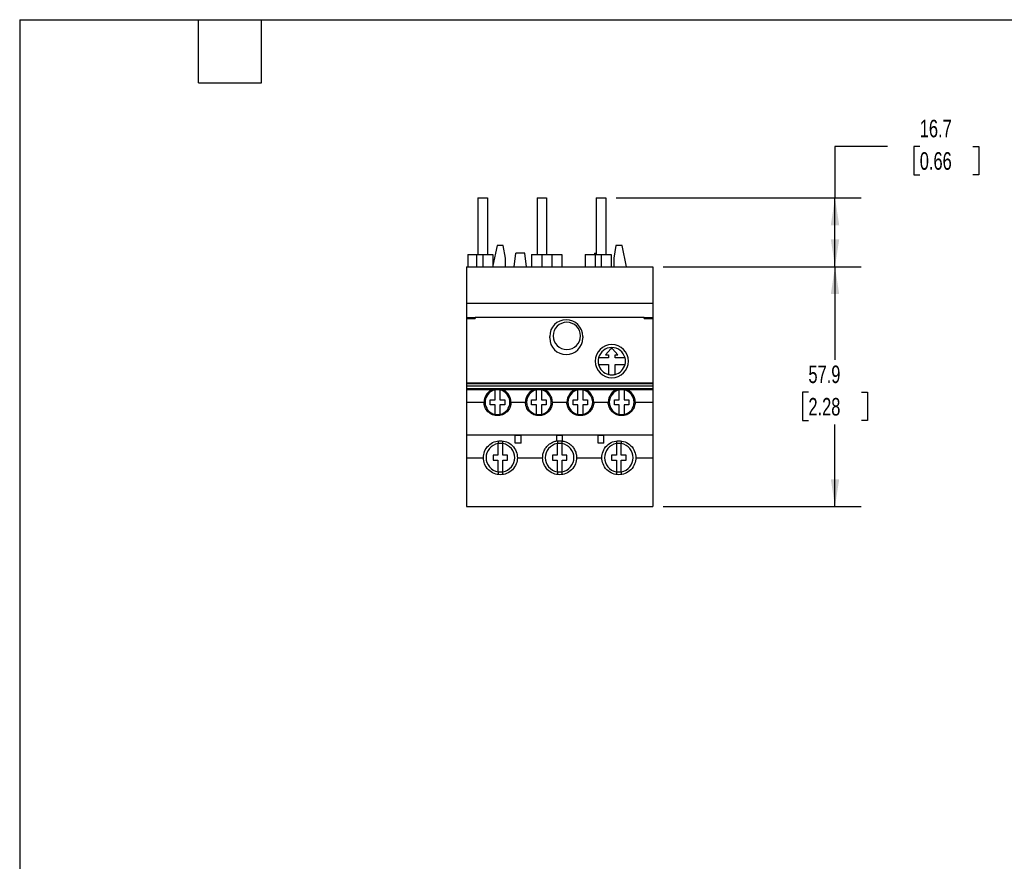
# Model space of a CAD drawing. Header units: millimetres. Extents: x 13 to 546, y 13 to 419.
# Tile 2 of 3: x 13 to 250, y 216 to 419. Entities that reach past the tile are written whole.
import ezdxf

# ---------------------------------------------------------------- set-up
doc = ezdxf.new("R2010")
doc.units = ezdxf.units.MM
doc.header["$LTSCALE"] = 2
doc.linetypes.add('SLD-Solid', pattern=[0])
doc.layers.add('DIMENSIONS', color=140, linetype='SLD-Solid', lineweight=25)
doc.layers.add('TEXT', color=140, linetype='SLD-Solid', lineweight=25)
doc.styles.add('SLDTEXTSTYLE0', font='TXT', dxfattribs={"width": 0.7})
doc.dimstyles.new('SLDDIMSTYLE0', dxfattribs={"dimtxt": 4.316016, "dimasz": 6.604, "dimexe": 0, "dimexo": 0.0625, "dimgap": 1.079004, "dimtad": 0, "dimtih": 1, "dimtoh": 1, "dimrnd": 1e-09, "dimzin": 12, "dimdsep": 46, "dimtxsty": 'SLDTEXTSTYLE0', "dimsah": 1, "dimcen": 0.09, "dimadec": 0, "dimazin": 3, "dimtfac": 1, "dimtofl": 0, "dimtmove": 0, "dimatfit": 3, "dimfxl": 0, "dimfrac": 2, "dimtolj": 1, "dimtzin": 12, "dimarcsym": 0})

# ---------------------------------------------------------------- blocks, each defined once
blk = doc.blocks.new('_D_6')
at = {"layer": 'DIMENSIONS'}
for p, q in [((168.11, 359.45), (215.92, 359.45)), ((209.57, 359.45), (209.57, 337)), ((203.16, 329.17), (201.71, 329.17)), ((201.71, 329.17), (201.71, 322.31)), ((215.99, 329.17), (217.44, 329.17)), ((217.44, 329.17), (217.44, 322.31)), ((201.71, 322.31), (203.16, 322.31)), ((209.57, 301.55), (209.57, 321.35)), ((217.44, 322.31), (215.99, 322.31)), ((168.11, 301.55), (215.92, 301.55))]:
    blk.add_line(p, q, dxfattribs=at)
for points in [[(209.57, 359.45), (208.56, 352.84), (210.59, 352.84)], [(209.57, 301.55), (210.59, 308.15), (208.56, 308.15)]]:
    blk.add_solid(points, dxfattribs=at)
at = {"layer": 'DIMENSIONS', "char_height": 4.233, "attachment_point": 1, "style": 'SLDTEXTSTYLE0'}
for s, insert in [('57.9', (203.16, 335.6)), ('2.28', (203.16, 327.77))]:
    blk.add_mtext(s, dxfattribs=dict(at, insert=insert))
blk = doc.blocks.new('_D_7')
at = {"layer": 'DIMENSIONS'}
for p, q in [((222.27, 388.51), (209.57, 388.51)), ((209.57, 388.51), (209.57, 376.1)), ((230.05, 388.51), (228.6, 388.51)), ((228.6, 388.51), (228.6, 381.65)), ((242.88, 388.51), (244.33, 388.51)), ((244.33, 388.51), (244.33, 381.65)), ((228.6, 381.65), (230.05, 381.65)), ((244.33, 381.65), (242.88, 381.65)), ((156.76, 376.1), (215.92, 376.1)), ((209.57, 359.45), (209.57, 376.1)), ((168.11, 359.45), (215.92, 359.45))]:
    blk.add_line(p, q, dxfattribs=at)
for points in [[(209.57, 376.1), (208.56, 369.49), (210.59, 369.49)], [(209.57, 359.45), (210.59, 366.05), (208.56, 366.05)]]:
    blk.add_solid(points, dxfattribs=at)
at = {"layer": 'DIMENSIONS', "char_height": 4.233, "attachment_point": 1, "style": 'SLDTEXTSTYLE0'}
for s, insert in [('16.7', (230.05, 394.94)), ('0.66', (230.05, 387.11))]:
    blk.add_mtext(s, dxfattribs=dict(at, insert=insert))

msp = doc.modelspace()

# ---------------------------------------------------------------- linework, layer by layer
for p, q in [((123.325, 376.098), (123.325, 362.448)), ((123.325, 376.098), (125.625, 376.098)), ((125.625, 376.098), (125.625, 362.448)), ((137.625, 376.098), (137.625, 362.448)), ((137.625, 376.098), (139.925, 376.098)), ((139.925, 376.098), (139.925, 362.448)), ((151.925, 376.098), (151.925, 362.448)), ((151.925, 376.098), (154.225, 376.098)), ((154.225, 376.098), (154.225, 362.448)), ((127.975, 364.548), (126.975, 359.748)), ((129.445, 364.548), (127.975, 364.548)), ((129.975, 361.548), (129.445, 364.548)), ((156.675, 364.548), (156.175, 361.548)), ((158.175, 364.548), (156.675, 364.548)), ((159.237, 359.448), (158.175, 364.548)), ((120.875, 362.448), (120.875, 359.448)), ((120.875, 362.448), (123.025, 362.448)), ((123.025, 362.448), (124.525, 362.448)), ((123.025, 362.448), (123.025, 359.448)), ((124.525, 362.448), (126.975, 362.448)), ((124.525, 362.448), (124.525, 359.448)), ((126.975, 362.448), (126.975, 359.448)), ((129.975, 359.448), (129.975, 361.548)), ((132.094, 359.448), (132.475, 362.748)), ((134.675, 362.748), (132.475, 362.748)), ((135.055, 359.448), (134.675, 362.748)), ((136.325, 362.448), (136.325, 359.448)), ((136.325, 362.448), (138.775, 362.448)), ((138.775, 362.448), (141.175, 362.448)), ((138.775, 362.448), (138.775, 359.448)), ((141.175, 362.448), (143.625, 362.448)), ((141.175, 362.448), (141.175, 359.448)), ((143.625, 362.448), (143.625, 359.448)), ((149.225, 362.448), (149.225, 359.448)), ((149.225, 362.448), (151.675, 362.448)), ((151.475, 362.748), (151.44, 362.448)), ((151.475, 362.748), (151.925, 362.748)), ((151.675, 362.448), (153.075, 362.448)), ((151.675, 362.448), (151.675, 359.448)), ((153.075, 362.448), (155.525, 362.448)), ((153.075, 362.448), (153.075, 359.448)), ((155.525, 362.448), (155.525, 359.448)), ((156.175, 361.548), (156.175, 359.448)), ((120.575, 359.448), (165.575, 359.448)), ((120.575, 359.448), (120.575, 350.64)), ((165.575, 359.448), (165.575, 350.64)), ((120.575, 350.64), (165.575, 350.64)), ((120.575, 350.64), (120.575, 347.198)), ((165.575, 350.64), (165.575, 347.198)), ((120.575, 347.198), (122.675, 347.198)), ((120.575, 347.198), (120.575, 346.948)), ((122.675, 347.271), (163.475, 347.271)), ((122.675, 347.271), (122.675, 346.948)), ((163.475, 346.948), (163.475, 347.271)), ((163.475, 347.198), (165.575, 347.198)), ((165.575, 347.198), (165.575, 346.948)), ((120.575, 346.948), (122.675, 346.948)), ((120.575, 346.948), (120.575, 331.45)), ((163.475, 346.948), (165.575, 346.948)), ((165.575, 346.948), (165.575, 331.45)), ((140.675, 342.248), (140.675, 342.648)), ((148.675, 342.648), (148.675, 342.248)), ((155.475, 339.648), (154.175, 338.148)), ((154.175, 338.148), (154.875, 338.148)), ((154.875, 338.148), (154.875, 337.448)), ((155.875, 339.648), (155.475, 339.648)), ((157.175, 338.148), (155.875, 339.648)), ((156.475, 337.448), (156.475, 338.148)), ((156.475, 338.148), (157.175, 338.148)), ((154.875, 337.448), (152.473, 337.448)), ((152.473, 335.848), (154.875, 335.848)), ((154.875, 335.848), (154.875, 333.447)), ((158.876, 337.448), (156.475, 337.448)), ((156.475, 335.848), (158.876, 335.848)), ((156.475, 333.447), (156.475, 335.848)), ((120.575, 331.45), (165.575, 331.45)), ((120.575, 331.45), (120.575, 331.3)), ((120.575, 331.3), (165.575, 331.3)), ((120.575, 331.3), (120.575, 330.698)), ((120.575, 330.698), (165.575, 330.698)), ((120.575, 330.698), (120.575, 330.015)), ((165.575, 331.45), (165.575, 331.3)), ((165.575, 331.3), (165.575, 330.698)), ((165.575, 330.698), (165.575, 330.015)), ((120.575, 330.015), (165.575, 330.015)), ((120.575, 330.015), (120.575, 329.915)), ((120.575, 329.915), (165.575, 329.915)), ((120.575, 329.915), (120.575, 329.848)), ((120.575, 329.848), (165.575, 329.848)), ((120.575, 329.848), (120.575, 326.748)), ((127.475, 327.348), (127.475, 329.688)), ((127.517, 329.848), (127.517, 329.696)), ((128.632, 329.848), (128.632, 329.696)), ((128.675, 329.688), (128.675, 327.348)), ((137.475, 327.348), (137.475, 329.688)), ((137.517, 329.848), (137.517, 329.696)), ((138.632, 329.848), (138.632, 329.696)), ((138.675, 329.688), (138.675, 327.348)), ((147.475, 327.348), (147.475, 329.688)), ((147.517, 329.848), (147.517, 329.696)), ((148.632, 329.848), (148.632, 329.696)), ((148.675, 329.688), (148.675, 327.348)), ((157.475, 327.348), (157.475, 329.688)), ((157.517, 329.848), (157.517, 329.696)), ((158.632, 329.848), (158.632, 329.696)), ((158.675, 329.688), (158.675, 327.348)), ((165.575, 330.015), (165.575, 329.915)), ((165.575, 329.915), (165.575, 329.848)), ((165.575, 329.848), (165.575, 326.748)), ((120.575, 326.748), (124.825, 326.748)), ((120.575, 326.748), (120.575, 318.848)), ((126.325, 326.148), (126.325, 327.348)), ((126.325, 327.348), (127.475, 327.348)), ((127.475, 326.148), (126.325, 326.148)), ((127.475, 323.809), (127.475, 326.148)), ((128.675, 327.348), (129.825, 327.348)), ((128.675, 326.148), (128.675, 323.809)), ((129.825, 326.148), (128.675, 326.148)), ((129.825, 327.348), (129.825, 326.148)), ((131.325, 326.748), (134.825, 326.748)), ((136.325, 326.148), (136.325, 327.348)), ((136.325, 327.348), (137.475, 327.348)), ((137.475, 326.148), (136.325, 326.148)), ((137.475, 323.809), (137.475, 326.148)), ((138.675, 327.348), (139.825, 327.348)), ((138.675, 326.148), (138.675, 323.809)), ((139.825, 326.148), (138.675, 326.148)), ((139.825, 327.348), (139.825, 326.148)), ((141.325, 326.748), (144.825, 326.748)), ((146.325, 326.148), (146.325, 327.348)), ((146.325, 327.348), (147.475, 327.348)), ((147.475, 326.148), (146.325, 326.148)), ((147.475, 323.809), (147.475, 326.148)), ((148.675, 327.348), (149.825, 327.348)), ((148.675, 326.148), (148.675, 323.809)), ((149.825, 326.148), (148.675, 326.148)), ((149.825, 327.348), (149.825, 326.148)), ((151.325, 326.748), (154.825, 326.748)), ((156.325, 326.148), (156.325, 327.348)), ((156.325, 327.348), (157.475, 327.348)), ((157.475, 326.148), (156.325, 326.148)), ((157.475, 323.809), (157.475, 326.148)), ((158.675, 327.348), (159.825, 327.348)), ((158.675, 326.148), (158.675, 323.809)), ((159.825, 326.148), (158.675, 326.148)), ((159.825, 327.348), (159.825, 326.148)), ((161.325, 326.748), (165.575, 326.748)), ((165.575, 326.748), (165.575, 318.848)), ((127.517, 323.801), (127.517, 323.576)), ((128.632, 323.801), (128.632, 323.559)), ((137.517, 323.801), (137.517, 323.576)), ((138.632, 323.801), (138.632, 323.559)), ((147.517, 323.801), (147.517, 323.576)), ((148.632, 323.801), (148.632, 323.559)), ((157.517, 323.801), (157.517, 323.576)), ((158.632, 323.801), (158.632, 323.559)), ((120.575, 318.848), (165.575, 318.848)), ((120.575, 318.848), (120.575, 313.348)), ((132.375, 318.682), (132.375, 318.848)), ((133.775, 318.682), (132.375, 318.682)), ((132.375, 316.848), (132.375, 318.682)), ((133.775, 318.682), (133.775, 318.848)), ((133.775, 316.848), (133.775, 318.682)), ((142.375, 318.682), (142.375, 318.848)), ((143.775, 318.682), (142.375, 318.682)), ((142.375, 317.388), (142.375, 318.682)), ((143.775, 318.682), (143.775, 318.848)), ((143.775, 317.388), (143.775, 318.682)), ((152.375, 318.682), (152.375, 318.848)), ((153.775, 318.682), (152.375, 318.682)), ((152.375, 316.848), (152.375, 318.682)), ((153.775, 318.682), (153.775, 318.848)), ((153.775, 316.848), (153.775, 318.682)), ((165.575, 318.848), (165.575, 313.348)), ((128.175, 316.746), (128.175, 313.948)), ((128.239, 317.39), (128.239, 316.757)), ((129.311, 317.393), (129.311, 316.757)), ((129.375, 313.948), (129.375, 316.746)), ((133.775, 316.848), (132.375, 316.848)), ((142.475, 316.746), (142.475, 313.948)), ((142.539, 317.39), (142.539, 316.757)), ((143.611, 317.393), (143.611, 316.757)), ((143.675, 313.948), (143.675, 316.746)), ((153.775, 316.848), (152.375, 316.848)), ((156.775, 316.746), (156.775, 313.948)), ((156.839, 317.39), (156.839, 316.757)), ((157.911, 317.393), (157.911, 316.757)), ((157.975, 313.948), (157.975, 316.746)), ((128.175, 313.948), (127.025, 313.948)), ((127.025, 313.948), (127.025, 312.748)), ((130.525, 313.948), (129.375, 313.948)), ((130.525, 312.748), (130.525, 313.948)), ((142.475, 313.948), (141.325, 313.948)), ((141.325, 313.948), (141.325, 312.748)), ((144.825, 313.948), (143.675, 313.948)), ((144.825, 312.748), (144.825, 313.948)), ((156.775, 313.948), (155.625, 313.948)), ((155.625, 313.948), (155.625, 312.748)), ((159.125, 313.948), (157.975, 313.948)), ((159.125, 312.748), (159.125, 313.948)), ((120.575, 313.348), (124.675, 313.348)), ((120.575, 313.348), (120.575, 301.548)), ((127.025, 312.748), (128.175, 312.748)), ((128.175, 312.748), (128.175, 309.951)), ((129.375, 312.748), (130.525, 312.748)), ((129.375, 309.951), (129.375, 312.748)), ((132.875, 313.348), (138.975, 313.348)), ((141.325, 312.748), (142.475, 312.748)), ((142.475, 312.748), (142.475, 309.951)), ((143.675, 312.748), (144.825, 312.748)), ((143.675, 309.951), (143.675, 312.748)), ((147.175, 313.348), (153.275, 313.348)), ((155.625, 312.748), (156.775, 312.748)), ((156.775, 312.748), (156.775, 309.951)), ((157.975, 312.748), (159.125, 312.748)), ((157.975, 309.951), (157.975, 312.748)), ((161.475, 313.348), (165.575, 313.348)), ((165.575, 313.348), (165.575, 301.548)), ((128.239, 309.94), (128.239, 309.304)), ((129.311, 309.94), (129.311, 309.306)), ((142.539, 309.94), (142.539, 309.304)), ((143.611, 309.94), (143.611, 309.306)), ((156.839, 309.94), (156.839, 309.304)), ((157.911, 309.94), (157.911, 309.306)), ((120.575, 301.548), (165.575, 301.548))]:
    msp.add_line(p, q)
for centre, radius, start, end in [((144.675, 342.648), 4, 0, 180), ((144.825, 342.748), 3.3, 90, 270), ((144.825, 342.748), 3.3, 270, 90), ((144.675, 342.248), 4, 180, 270), ((144.675, 342.248), 4, 270, 0), ((155.675, 336.648), 4, 90, 270), ((155.675, 336.648), 4, 270, 90), ((155.675, 336.648), 3.3, 90, 165.97033), ((155.675, 336.648), 3.3, 14.02967, 90), ((155.675, 336.648), 3.3, 165.97033, 194.02967), ((155.675, 336.648), 3.3, 194.02967, 255.97033), ((155.675, 336.648), 3.3, 284.02967, 345.97033), ((155.675, 336.648), 3.3, 345.97033, 14.02967), ((155.675, 336.648), 3.3, 255.97033, 270), ((155.675, 336.648), 3.3, 270, 284.02967), ((128.075, 326.748), 3.25, 107.47537, 180.00001), ((128.075, 326.748), 3, 101.53696, 258.46304), ((128.075, 326.748), 3, 90, 101.53696), ((128.075, 326.748), 3, 78.46304, 90), ((128.075, 326.748), 3, 281.53696, 78.46304), ((128.075, 326.748), 3.25, 359.99999, 72.52463), ((138.075, 326.748), 3.25, 107.47537, 180.00001), ((138.075, 326.748), 3, 101.53696, 258.46304), ((138.075, 326.748), 3, 90, 101.53696), ((138.075, 326.748), 3, 78.46304, 90), ((138.075, 326.748), 3, 281.53696, 78.46304), ((138.075, 326.748), 3.25, 359.99999, 72.52463), ((148.075, 326.748), 3.25, 107.47537, 180.00001), ((148.075, 326.748), 3, 101.53696, 258.46304), ((148.075, 326.748), 3, 90, 101.53696), ((148.075, 326.748), 3, 78.46304, 90), ((148.075, 326.748), 3, 281.53696, 78.46304), ((148.075, 326.748), 3.25, 359.99999, 72.52463), ((158.075, 326.748), 3.25, 107.47537, 180.00001), ((158.075, 326.748), 3, 101.53696, 258.46304), ((158.075, 326.748), 3, 90, 101.53696), ((158.075, 326.748), 3, 78.46304, 90), ((158.075, 326.748), 3, 281.53696, 78.46304), ((158.075, 326.748), 3.25, 359.99999, 72.52463), ((128.075, 326.748), 3, 258.46304, 270), ((128.075, 326.748), 3, 270, 281.53696), ((138.075, 326.748), 3, 258.46304, 270), ((138.075, 326.748), 3, 270, 281.53696), ((148.075, 326.748), 3, 258.46304, 270), ((148.075, 326.748), 3, 270, 281.53696), ((158.075, 326.748), 3, 258.46304, 270), ((158.075, 326.748), 3, 270, 281.53696), ((128.775, 313.348), 3.45, 100.01541, 180), ((128.775, 313.348), 3.45, 79.98459, 100.01541), ((128.775, 313.348), 3.45, 0, 79.98459), ((143.075, 313.348), 3.45, 100.01541, 180), ((143.075, 313.348), 3.45, 79.98459, 100.01541), ((143.075, 313.348), 3.45, 0, 79.98459), ((157.375, 313.348), 3.45, 100.01541, 180), ((157.375, 313.348), 3.45, 79.98459, 100.01541), ((157.375, 313.348), 3.45, 0, 79.98459), ((128.775, 313.348), 3.45, 180, 259.98459), ((128.775, 313.348), 3.45, 280.01541, 0), ((143.075, 313.348), 3.45, 180, 259.98459), ((143.075, 313.348), 3.45, 280.01541, 0), ((157.375, 313.348), 3.45, 180, 259.98459), ((157.375, 313.348), 3.45, 280.01541, 0), ((128.775, 313.348), 3.45, 259.98459, 280.01541), ((143.075, 313.348), 3.45, 259.98459, 280.01541), ((157.375, 313.348), 3.45, 259.98459, 280.01541)]:
    msp.add_arc(centre, radius, start, end)
for points, knots in [([(128.075, 323.498), (127.692, 323.498), (127.278, 323.568), (126.478, 323.885), (126.094, 324.133), (125.459, 324.768), (125.211, 325.152), (124.894, 325.952), (124.825, 326.365), (124.825, 326.748)], [0, 0, 0, 0, 0.25, 0.25, 0.5, 0.5, 0.75, 0.75, 1, 1, 1, 1]), ([(131.325, 326.748), (131.325, 326.365), (131.255, 325.952), (130.938, 325.152), (130.69, 324.768), (130.055, 324.133), (129.671, 323.885), (128.871, 323.568), (128.458, 323.498), (128.075, 323.498)], [0, 0, 0, 0, 0.25, 0.25, 0.5, 0.5, 0.75, 0.75, 1, 1, 1, 1]), ([(138.075, 323.498), (137.692, 323.498), (137.278, 323.568), (136.478, 323.885), (136.094, 324.133), (135.459, 324.768), (135.211, 325.152), (134.894, 325.952), (134.825, 326.365), (134.825, 326.748)], [0, 0, 0, 0, 0.25, 0.25, 0.5, 0.5, 0.75, 0.75, 1, 1, 1, 1]), ([(141.325, 326.748), (141.325, 326.365), (141.255, 325.952), (140.938, 325.152), (140.69, 324.768), (140.055, 324.133), (139.671, 323.885), (138.871, 323.568), (138.458, 323.498), (138.075, 323.498)], [0, 0, 0, 0, 0.25, 0.25, 0.5, 0.5, 0.75, 0.75, 1, 1, 1, 1]), ([(148.075, 323.498), (147.692, 323.498), (147.278, 323.568), (146.478, 323.885), (146.094, 324.133), (145.459, 324.768), (145.211, 325.152), (144.894, 325.952), (144.825, 326.365), (144.825, 326.748)], [0, 0, 0, 0, 0.25, 0.25, 0.5, 0.5, 0.75, 0.75, 1, 1, 1, 1]), ([(151.325, 326.748), (151.325, 326.365), (151.255, 325.952), (150.938, 325.152), (150.69, 324.768), (150.055, 324.133), (149.671, 323.885), (148.871, 323.568), (148.458, 323.498), (148.075, 323.498)], [0, 0, 0, 0, 0.25, 0.25, 0.5, 0.5, 0.75, 0.75, 1, 1, 1, 1]), ([(158.075, 323.498), (157.692, 323.498), (157.278, 323.568), (156.478, 323.885), (156.094, 324.133), (155.459, 324.768), (155.211, 325.152), (154.894, 325.952), (154.825, 326.365), (154.825, 326.748)], [0, 0, 0, 0, 0.25, 0.25, 0.5, 0.5, 0.75, 0.75, 1, 1, 1, 1]), ([(161.325, 326.748), (161.325, 326.365), (161.255, 325.952), (160.938, 325.152), (160.69, 324.768), (160.055, 324.133), (159.671, 323.885), (158.871, 323.568), (158.458, 323.498), (158.075, 323.498)], [0, 0, 0, 0, 0.25, 0.25, 0.5, 0.5, 0.75, 0.75, 1, 1, 1, 1]), ([(124.675, 313.348), (124.675, 313.832), (124.763, 314.353), (125.162, 315.362), (125.475, 315.847), (126.276, 316.648), (126.761, 316.961), (127.77, 317.36), (128.291, 317.448), (128.775, 317.448)], [0, 0, 0, 0, 0.25, 0.25, 0.5, 0.5, 0.75, 0.75, 1, 1, 1, 1]), ([(128.775, 317.448), (129.258, 317.448), (129.779, 317.36), (130.788, 316.961), (131.273, 316.648), (132.074, 315.847), (132.387, 315.362), (132.787, 314.353), (132.875, 313.832), (132.875, 313.348)], [0, 0, 0, 0, 0.25, 0.25, 0.5, 0.5, 0.75, 0.75, 1, 1, 1, 1]), ([(138.975, 313.348), (138.991, 313.629), (139.026, 314.21), (139.315, 315.064), (139.792, 315.865), (140.462, 316.558), (141.277, 317.071), (142.098, 317.372), (142.632, 317.409), (142.853, 317.424)], [0, 0, 0, 0, 0.1357308, 0.2802642, 0.4307583, 0.5835428, 0.7416534, 0.893584, 1, 1, 1, 1]), ([(143.768, 317.377), (143.816, 317.372), (144.162, 317.341), (144.789, 317.099), (145.592, 316.634), (146.284, 315.961), (146.799, 315.146), (147.118, 314.253), (147.156, 313.643), (147.175, 313.348)], [0, 0, 0, 0, 0.0252091, 0.181708, 0.344661, 0.5100942, 0.6812942, 0.8458027, 1, 1, 1, 1]), ([(153.275, 313.348), (153.275, 313.832), (153.363, 314.353), (153.762, 315.362), (154.075, 315.847), (154.876, 316.648), (155.361, 316.961), (156.37, 317.36), (156.891, 317.448), (157.375, 317.448)], [0, 0, 0, 0, 0.25, 0.25, 0.5, 0.5, 0.75, 0.75, 1, 1, 1, 1]), ([(157.375, 317.448), (157.858, 317.448), (158.379, 317.36), (159.388, 316.961), (159.873, 316.648), (160.674, 315.847), (160.987, 315.362), (161.387, 314.353), (161.475, 313.832), (161.475, 313.348)], [0, 0, 0, 0, 0.25, 0.25, 0.5, 0.5, 0.75, 0.75, 1, 1, 1, 1]), ([(128.775, 309.248), (128.291, 309.248), (127.77, 309.336), (126.761, 309.736), (126.276, 310.049), (125.475, 310.85), (125.162, 311.334), (124.763, 312.344), (124.675, 312.865), (124.675, 313.348)], [0, 0, 0, 0, 0.25, 0.25, 0.5, 0.5, 0.75, 0.75, 1, 1, 1, 1]), ([(132.875, 313.348), (132.875, 312.865), (132.786, 312.344), (132.387, 311.334), (132.074, 310.85), (131.273, 310.049), (130.788, 309.736), (129.779, 309.336), (129.258, 309.248), (128.775, 309.248)], [0, 0, 0, 0, 0.25, 0.25, 0.5, 0.5, 0.75, 0.75, 1, 1, 1, 1]), ([(143.075, 309.248), (142.591, 309.248), (142.07, 309.336), (141.061, 309.736), (140.576, 310.049), (139.775, 310.85), (139.462, 311.334), (139.063, 312.344), (138.975, 312.865), (138.975, 313.348)], [0, 0, 0, 0, 0.25, 0.25, 0.5, 0.5, 0.75, 0.75, 1, 1, 1, 1]), ([(147.175, 313.348), (147.175, 312.865), (147.086, 312.344), (146.687, 311.334), (146.374, 310.85), (145.573, 310.049), (145.088, 309.736), (144.079, 309.336), (143.558, 309.248), (143.075, 309.248)], [0, 0, 0, 0, 0.25, 0.25, 0.5, 0.5, 0.75, 0.75, 1, 1, 1, 1]), ([(157.375, 309.248), (156.891, 309.248), (156.37, 309.336), (155.361, 309.736), (154.876, 310.049), (154.075, 310.85), (153.762, 311.334), (153.363, 312.344), (153.275, 312.865), (153.275, 313.348)], [0, 0, 0, 0, 0.25, 0.25, 0.5, 0.5, 0.75, 0.75, 1, 1, 1, 1]), ([(161.475, 313.348), (161.475, 312.865), (161.386, 312.344), (160.987, 311.334), (160.674, 310.85), (159.873, 310.049), (159.388, 309.736), (158.379, 309.336), (157.858, 309.248), (157.375, 309.248)], [0, 0, 0, 0, 0.25, 0.25, 0.5, 0.5, 0.75, 0.75, 1, 1, 1, 1])]:
    msp.add_open_spline(points, degree=3, knots=knots)
msp.add_open_spline([(142.375, 317.388), (142.834, 317.468), (143.315, 317.468), (143.775, 317.388)], degree=3)
at = {"layer": 'TEXT'}
for p, q in [((12.7, 419.1), (546.1, 419.1)), ((12.7, 419.1), (12.7, 12.7)), ((55.88, 403.86), (55.88, 419.1)), ((71.12, 403.86), (71.12, 419.1)), ((55.88, 403.86), (71.12, 403.86))]:
    msp.add_line(p, q, dxfattribs=at)

# ---------------------------------------------------------------- dimensions: what is measured, and where the dimension line sits
at = {"layer": 'DIMENSIONS'}
for base, p1, p2, picture, middle in [((209.575, 376.098), (165.575, 359.448), (154.225, 376.098), '_D_7', (209.575, 388.513)), ((209.575, 359.448), (165.575, 301.548), (165.575, 359.448), '_D_6', (209.575, 329.173))]:
    dim = msp.add_linear_dim(base=base, p1=p1, p2=p2, angle=90, dimstyle='SLDDIMSTYLE0', dxfattribs=at)
    dim.commit()
    dim.dimension.update_dxf_attribs({"geometry": picture, "text_midpoint": middle, "dimtype": 160})

doc.saveas('drawing.dxf')
